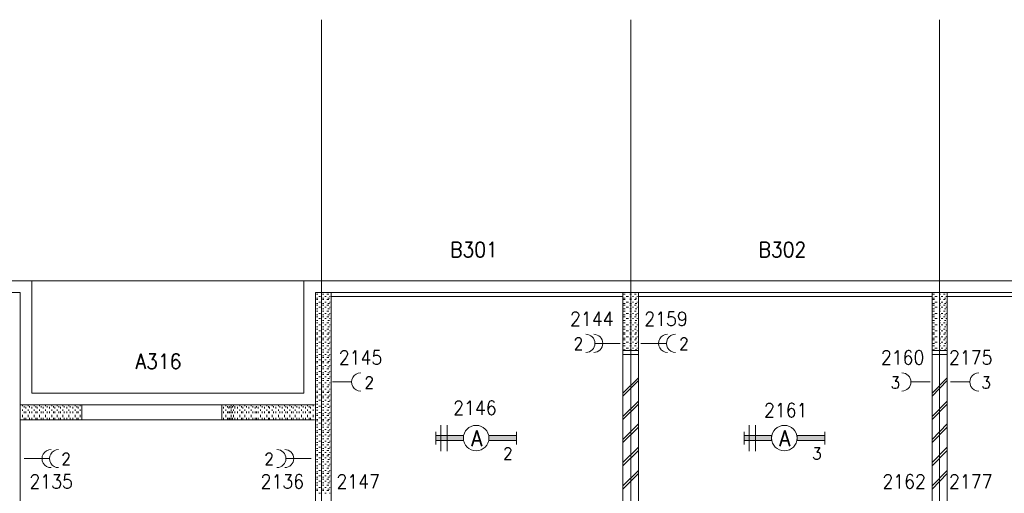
# Model space of a CAD drawing. Header units: metres. Extents: x -119 to 0, y 0 to 84.
# Tile 43 of 53: x -45 to -32, y 56 to 62. Entities that reach past the tile are written whole.
import ezdxf
from ezdxf.enums import TextEntityAlignment as Align

# ---------------------------------------------------------------- set-up
doc = ezdxf.new("R2010")
doc.units = ezdxf.units.M
doc.header["$MEASUREMENT"] = 0
doc.layers.add('Level 1', color=1, linetype='Continuous', lineweight=0)
doc.styles.add('Style-STANDARD', font='STANDARD.shx')

# ---------------------------------------------------------------- blocks, each defined once
blk = doc.blocks.new('1260')
at = {"layer": 'Level 1', "color": 1, "linetype": 'Continuous', "lineweight": 0}
for p, q in [((-630.0001, -100), (-630.0001, 100)), ((630.0001, -100), (630.0001, 100))]:
    blk.add_line(p, q, dxfattribs=at)
blk.add_circle((0, 0), 200, dxfattribs=at)
at = {"layer": 'Level 1', "color": 1, "linetype": 'Continuous', "lineweight": 0, "extrusion": (0, 0, -1)}
blk.add_solid([(200, 40), (630.0001, 40), (200, -40), (630.0001, -40)], dxfattribs=at)
at = {"layer": 'Level 1', "color": 1, "linetype": 'Continuous', "lineweight": 0}
blk.add_solid([(200, -40), (630.0001, -40), (200, 40), (630.0001, 40)], dxfattribs=at)
for points in [[(-200, 40), (-630.0001, 40), (-630.0001, -40), (-200, -40)], [(200, -40), (630.0001, -40), (630.0001, 40), (200, 40)]]:
    blk.add_3dface(points, dxfattribs=at)
at = {"layer": 'Level 1', "color": 1, "linetype": 'Continuous', "lineweight": 0, "style": 'Style-STANDARD'}
blk.add_text('A', height=250, dxfattribs=at).set_placement((-77.7681, -128.6793))

msp = doc.modelspace()

# ---------------------------------------------------------------- linework, layer by layer
at = {"layer": 'Level 1', "color": 11, "linetype": 'Continuous', "lineweight": 0}
for p, q in [((-40.62, 62.078), (-40.62, 35.362)), ((-36.621, 62.078), (-36.621, 35.315)), ((-32.629, 62.078), (-32.629, 35.315)), ((-106.454, 58.702), (-6.907, 58.702))]:
    msp.add_line(p, q, dxfattribs=at)
at = {"layer": 'Level 1', "color": 1, "linetype": 'Continuous', "lineweight": 0}
for p, q in [((-100.801, 58.702), (-44.367, 58.702)), ((-44.367, 58.702), (-44.367, 57.252)), ((-40.847, 58.702), (-40.847, 57.252)), ((-40.847, 58.702), (-16.396, 58.702)), ((-100.649, 58.554), (-44.515, 58.554)), ((-44.515, 58.554), (-44.515, 51.17)), ((-40.699, 58.554), (-40.699, 51.17)), ((-40.699, 58.554), (-16.544, 58.554)), ((-40.687, 58.531), (-40.667, 58.531)), ((-40.687, 58.48), (-40.667, 58.48)), ((-40.687, 58.46), (-40.667, 58.46)), ((-40.656, 58.503), (-40.632, 58.503)), ((-40.609, 58.531), (-40.589, 58.531)), ((-40.609, 58.48), (-40.589, 58.48)), ((-40.609, 58.46), (-40.589, 58.46)), ((-40.578, 58.503), (-40.558, 58.503)), ((-40.55, 58.531), (-40.527, 58.531)), ((-40.55, 58.46), (-40.527, 58.46)), ((-40.539, 58.48), (-40.519, 58.48)), ((-40.519, 58.503), (-40.508, 58.503)), ((-40.5, 58.503), (-36.726, 58.503)), ((-40.496, 58.554), (-40.496, 51.17)), ((-36.726, 58.554), (-36.726, 51.17)), ((-36.714, 58.531), (-36.695, 58.531)), ((-36.714, 58.48), (-36.695, 58.48)), ((-36.714, 58.46), (-36.695, 58.46)), ((-36.683, 58.503), (-36.652, 58.503)), ((-36.632, 58.531), (-36.613, 58.531)), ((-36.632, 58.48), (-36.613, 58.48)), ((-36.632, 58.46), (-36.613, 58.46)), ((-36.601, 58.503), (-36.586, 58.503)), ((-36.574, 58.531), (-36.554, 58.531)), ((-36.574, 58.46), (-36.554, 58.46)), ((-36.566, 58.48), (-36.543, 58.48)), ((-36.543, 58.503), (-36.535, 58.503)), ((-36.523, 58.554), (-36.523, 51.17)), ((-36.523, 58.503), (-32.726, 58.503)), ((-32.726, 58.554), (-32.726, 51.17)), ((-32.715, 58.531), (-32.695, 58.531)), ((-32.715, 58.48), (-32.695, 58.48)), ((-32.715, 58.46), (-32.695, 58.46)), ((-32.691, 58.503), (-32.66, 58.503)), ((-32.636, 58.531), (-32.617, 58.531)), ((-32.636, 58.48), (-32.617, 58.48)), ((-32.636, 58.46), (-32.617, 58.46)), ((-32.609, 58.503), (-32.586, 58.503)), ((-32.578, 58.531), (-32.555, 58.531)), ((-32.578, 58.46), (-32.555, 58.46)), ((-32.566, 58.48), (-32.547, 58.48)), ((-32.547, 58.503), (-32.535, 58.503)), ((-32.531, 58.554), (-32.531, 51.17)), ((-32.531, 58.503), (-28.73, 58.503)), ((-40.687, 58.41), (-40.667, 58.41)), ((-40.687, 58.39), (-40.667, 58.39)), ((-40.687, 58.343), (-40.667, 58.343)), ((-40.687, 58.312), (-40.667, 58.312)), ((-40.656, 58.429), (-40.632, 58.429)), ((-40.656, 58.363), (-40.632, 58.363)), ((-40.609, 58.41), (-40.589, 58.41)), ((-40.609, 58.39), (-40.589, 58.39)), ((-40.609, 58.343), (-40.589, 58.343)), ((-40.609, 58.312), (-40.589, 58.312)), ((-40.578, 58.429), (-40.558, 58.429)), ((-40.578, 58.363), (-40.558, 58.363)), ((-40.55, 58.39), (-40.527, 58.39)), ((-40.55, 58.312), (-40.527, 58.312)), ((-40.539, 58.41), (-40.519, 58.41)), ((-40.539, 58.343), (-40.519, 58.343)), ((-40.519, 58.429), (-40.508, 58.429)), ((-40.519, 58.363), (-40.508, 58.363)), ((-36.714, 58.41), (-36.695, 58.41)), ((-36.714, 58.39), (-36.695, 58.39)), ((-36.714, 58.343), (-36.695, 58.343)), ((-36.714, 58.312), (-36.695, 58.312)), ((-36.683, 58.429), (-36.652, 58.429)), ((-36.683, 58.363), (-36.652, 58.363)), ((-36.632, 58.41), (-36.613, 58.41)), ((-36.632, 58.39), (-36.613, 58.39)), ((-36.632, 58.343), (-36.613, 58.343)), ((-36.632, 58.312), (-36.613, 58.312)), ((-36.601, 58.429), (-36.586, 58.429)), ((-36.601, 58.363), (-36.586, 58.363)), ((-36.574, 58.39), (-36.554, 58.39)), ((-36.574, 58.312), (-36.554, 58.312)), ((-36.566, 58.41), (-36.543, 58.41)), ((-36.566, 58.343), (-36.543, 58.343)), ((-36.543, 58.429), (-36.535, 58.429)), ((-36.543, 58.363), (-36.535, 58.363)), ((-32.715, 58.41), (-32.695, 58.41)), ((-32.715, 58.39), (-32.695, 58.39)), ((-32.715, 58.343), (-32.695, 58.343)), ((-32.715, 58.312), (-32.695, 58.312)), ((-32.691, 58.429), (-32.66, 58.429)), ((-32.691, 58.363), (-32.66, 58.363)), ((-32.636, 58.41), (-32.617, 58.41)), ((-32.636, 58.39), (-32.617, 58.39)), ((-32.636, 58.343), (-32.617, 58.343)), ((-32.636, 58.312), (-32.617, 58.312)), ((-32.609, 58.429), (-32.586, 58.429)), ((-32.609, 58.363), (-32.586, 58.363)), ((-32.578, 58.39), (-32.555, 58.39)), ((-32.578, 58.312), (-32.555, 58.312)), ((-32.566, 58.41), (-32.547, 58.41)), ((-32.566, 58.343), (-32.547, 58.343)), ((-32.547, 58.429), (-32.535, 58.429)), ((-32.547, 58.363), (-32.535, 58.363)), ((-40.687, 58.262), (-40.667, 58.262)), ((-40.687, 58.238), (-40.667, 58.238)), ((-40.687, 58.191), (-40.667, 58.191)), ((-40.656, 58.281), (-40.632, 58.281)), ((-40.656, 58.215), (-40.632, 58.215)), ((-40.609, 58.262), (-40.589, 58.262)), ((-40.609, 58.238), (-40.589, 58.238)), ((-40.609, 58.191), (-40.589, 58.191)), ((-40.578, 58.281), (-40.558, 58.281)), ((-40.578, 58.215), (-40.558, 58.215)), ((-40.55, 58.238), (-40.527, 58.238)), ((-40.539, 58.262), (-40.519, 58.262)), ((-40.539, 58.191), (-40.519, 58.191)), ((-40.519, 58.281), (-40.508, 58.281)), ((-40.519, 58.215), (-40.508, 58.215)), ((-36.714, 58.262), (-36.695, 58.262)), ((-36.714, 58.238), (-36.695, 58.238)), ((-36.714, 58.191), (-36.695, 58.191)), ((-36.683, 58.281), (-36.652, 58.281)), ((-36.683, 58.215), (-36.652, 58.215)), ((-36.632, 58.262), (-36.613, 58.262)), ((-36.632, 58.238), (-36.613, 58.238)), ((-36.632, 58.191), (-36.613, 58.191)), ((-36.601, 58.281), (-36.586, 58.281)), ((-36.601, 58.215), (-36.586, 58.215)), ((-36.574, 58.238), (-36.554, 58.238)), ((-36.566, 58.262), (-36.543, 58.262)), ((-36.566, 58.191), (-36.543, 58.191)), ((-36.543, 58.281), (-36.535, 58.281)), ((-36.543, 58.215), (-36.535, 58.215)), ((-32.715, 58.262), (-32.695, 58.262)), ((-32.715, 58.238), (-32.695, 58.238)), ((-32.715, 58.191), (-32.695, 58.191)), ((-32.691, 58.281), (-32.66, 58.281)), ((-32.691, 58.215), (-32.66, 58.215)), ((-32.636, 58.262), (-32.617, 58.262)), ((-32.636, 58.238), (-32.617, 58.238)), ((-32.636, 58.191), (-32.617, 58.191)), ((-32.609, 58.281), (-32.586, 58.281)), ((-32.609, 58.215), (-32.586, 58.215)), ((-32.578, 58.238), (-32.555, 58.238)), ((-32.566, 58.262), (-32.547, 58.262)), ((-32.566, 58.191), (-32.547, 58.191)), ((-32.547, 58.281), (-32.535, 58.281)), ((-32.547, 58.215), (-32.535, 58.215)), ((-40.687, 58.16), (-40.667, 58.16)), ((-40.687, 58.109), (-40.667, 58.109)), ((-40.687, 58.078), (-40.667, 58.078)), ((-40.656, 58.133), (-40.632, 58.133)), ((-40.656, 58.055), (-40.632, 58.055)), ((-40.609, 58.16), (-40.589, 58.16)), ((-40.609, 58.109), (-40.589, 58.109)), ((-40.609, 58.078), (-40.589, 58.078)), ((-40.578, 58.133), (-40.558, 58.133)), ((-40.578, 58.055), (-40.558, 58.055)), ((-40.55, 58.16), (-40.527, 58.16)), ((-40.55, 58.078), (-40.527, 58.078)), ((-40.539, 58.109), (-40.519, 58.109)), ((-40.519, 58.133), (-40.508, 58.133)), ((-40.519, 58.055), (-40.508, 58.055)), ((-36.714, 58.16), (-36.695, 58.16)), ((-36.714, 58.109), (-36.695, 58.109)), ((-36.714, 58.078), (-36.695, 58.078)), ((-36.683, 58.133), (-36.652, 58.133)), ((-36.683, 58.055), (-36.652, 58.055)), ((-36.632, 58.16), (-36.613, 58.16)), ((-36.632, 58.109), (-36.613, 58.109)), ((-36.632, 58.078), (-36.613, 58.078)), ((-36.601, 58.133), (-36.586, 58.133)), ((-36.601, 58.055), (-36.586, 58.055)), ((-36.574, 58.16), (-36.554, 58.16)), ((-36.574, 58.078), (-36.554, 58.078)), ((-36.566, 58.109), (-36.543, 58.109)), ((-36.543, 58.133), (-36.535, 58.133)), ((-36.543, 58.055), (-36.535, 58.055)), ((-32.715, 58.16), (-32.695, 58.16)), ((-32.715, 58.109), (-32.695, 58.109)), ((-32.715, 58.078), (-32.695, 58.078)), ((-32.691, 58.133), (-32.66, 58.133)), ((-32.691, 58.055), (-32.66, 58.055)), ((-32.636, 58.16), (-32.617, 58.16)), ((-32.636, 58.109), (-32.617, 58.109)), ((-32.636, 58.078), (-32.617, 58.078)), ((-32.609, 58.133), (-32.586, 58.133)), ((-32.609, 58.055), (-32.586, 58.055)), ((-32.578, 58.16), (-32.555, 58.16)), ((-32.578, 58.078), (-32.555, 58.078)), ((-32.566, 58.109), (-32.547, 58.109)), ((-32.547, 58.133), (-32.535, 58.133)), ((-32.547, 58.055), (-32.535, 58.055)), ((-40.687, 58.032), (-40.667, 58.032)), ((-40.687, 58.012), (-40.667, 58.012)), ((-40.687, 57.961), (-40.667, 57.961)), ((-40.687, 57.942), (-40.667, 57.942)), ((-40.656, 57.981), (-40.632, 57.981)), ((-40.609, 58.032), (-40.589, 58.032)), ((-40.609, 58.012), (-40.589, 58.012)), ((-40.609, 57.961), (-40.589, 57.961)), ((-40.609, 57.942), (-40.589, 57.942)), ((-40.578, 57.981), (-40.558, 57.981)), ((-40.55, 58.012), (-40.527, 58.012)), ((-40.55, 57.942), (-40.527, 57.942)), ((-40.539, 58.032), (-40.519, 58.032)), ((-40.539, 57.961), (-40.519, 57.961)), ((-40.519, 57.981), (-40.508, 57.981)), ((-36.714, 58.032), (-36.695, 58.032)), ((-36.714, 58.012), (-36.695, 58.012)), ((-36.714, 57.961), (-36.695, 57.961)), ((-36.714, 57.942), (-36.695, 57.942)), ((-36.683, 57.981), (-36.652, 57.981)), ((-36.632, 58.032), (-36.613, 58.032)), ((-36.632, 58.012), (-36.613, 58.012)), ((-36.632, 57.961), (-36.613, 57.961)), ((-36.632, 57.942), (-36.613, 57.942)), ((-36.601, 57.981), (-36.586, 57.981)), ((-36.574, 58.012), (-36.554, 58.012)), ((-36.574, 57.942), (-36.554, 57.942)), ((-36.566, 58.032), (-36.543, 58.032)), ((-36.566, 57.961), (-36.543, 57.961)), ((-36.543, 57.981), (-36.535, 57.981)), ((-32.715, 58.032), (-32.695, 58.032)), ((-32.715, 58.012), (-32.695, 58.012)), ((-32.715, 57.961), (-32.695, 57.961)), ((-32.715, 57.942), (-32.695, 57.942)), ((-32.691, 57.981), (-32.66, 57.981)), ((-32.636, 58.032), (-32.617, 58.032)), ((-32.636, 58.012), (-32.617, 58.012)), ((-32.636, 57.961), (-32.617, 57.961)), ((-32.636, 57.942), (-32.617, 57.942)), ((-32.609, 57.981), (-32.586, 57.981)), ((-32.578, 58.012), (-32.555, 58.012)), ((-32.578, 57.942), (-32.555, 57.942)), ((-32.566, 58.032), (-32.547, 58.032)), ((-32.566, 57.961), (-32.547, 57.961)), ((-32.547, 57.981), (-32.535, 57.981)), ((-40.687, 57.895), (-40.667, 57.895)), ((-40.687, 57.864), (-40.667, 57.864)), ((-40.687, 57.813), (-40.667, 57.813)), ((-40.656, 57.911), (-40.632, 57.911)), ((-40.656, 57.833), (-40.632, 57.833)), ((-40.609, 57.895), (-40.589, 57.895)), ((-40.609, 57.864), (-40.589, 57.864)), ((-40.609, 57.813), (-40.589, 57.813)), ((-40.578, 57.911), (-40.558, 57.911)), ((-40.578, 57.833), (-40.558, 57.833)), ((-40.55, 57.864), (-40.527, 57.864)), ((-40.539, 57.895), (-40.519, 57.895)), ((-40.539, 57.813), (-40.519, 57.813)), ((-40.519, 57.911), (-40.508, 57.911)), ((-40.519, 57.833), (-40.508, 57.833)), ((-37.081, 57.895), (-36.757, 57.895)), ((-36.726, 57.801), (-36.523, 57.801)), ((-36.714, 57.895), (-36.695, 57.895)), ((-36.714, 57.864), (-36.695, 57.864)), ((-36.714, 57.813), (-36.695, 57.813)), ((-36.683, 57.911), (-36.652, 57.911)), ((-36.683, 57.833), (-36.652, 57.833)), ((-36.632, 57.895), (-36.613, 57.895)), ((-36.632, 57.864), (-36.613, 57.864)), ((-36.632, 57.813), (-36.613, 57.813)), ((-36.601, 57.911), (-36.586, 57.911)), ((-36.601, 57.833), (-36.586, 57.833)), ((-36.574, 57.864), (-36.554, 57.864)), ((-36.566, 57.895), (-36.543, 57.895)), ((-36.566, 57.813), (-36.543, 57.813)), ((-36.543, 57.911), (-36.535, 57.911)), ((-36.543, 57.833), (-36.535, 57.833)), ((-36.165, 57.895), (-36.492, 57.895)), ((-32.726, 57.801), (-32.531, 57.801)), ((-32.715, 57.895), (-32.695, 57.895)), ((-32.715, 57.864), (-32.695, 57.864)), ((-32.715, 57.813), (-32.695, 57.813)), ((-32.691, 57.911), (-32.66, 57.911)), ((-32.691, 57.833), (-32.66, 57.833)), ((-32.636, 57.895), (-32.617, 57.895)), ((-32.636, 57.864), (-32.617, 57.864)), ((-32.636, 57.813), (-32.617, 57.813)), ((-32.609, 57.911), (-32.586, 57.911)), ((-32.609, 57.833), (-32.586, 57.833)), ((-32.578, 57.864), (-32.555, 57.864)), ((-32.566, 57.895), (-32.547, 57.895)), ((-32.566, 57.813), (-32.547, 57.813)), ((-32.547, 57.911), (-32.535, 57.911)), ((-32.547, 57.833), (-32.535, 57.833)), ((-40.687, 57.782), (-40.667, 57.782)), ((-40.687, 57.735), (-40.667, 57.735)), ((-40.687, 57.712), (-40.667, 57.712)), ((-40.656, 57.751), (-40.632, 57.751)), ((-40.656, 57.681), (-40.632, 57.681)), ((-40.609, 57.782), (-40.589, 57.782)), ((-40.609, 57.735), (-40.589, 57.735)), ((-40.609, 57.712), (-40.589, 57.712)), ((-40.578, 57.751), (-40.558, 57.751)), ((-40.578, 57.681), (-40.558, 57.681)), ((-40.55, 57.782), (-40.527, 57.782)), ((-40.55, 57.712), (-40.527, 57.712)), ((-40.539, 57.735), (-40.519, 57.735)), ((-40.519, 57.751), (-40.508, 57.751)), ((-40.519, 57.681), (-40.508, 57.681)), ((-36.726, 57.751), (-36.523, 57.751)), ((-32.726, 57.751), (-32.531, 57.751)), ((-40.687, 57.661), (-40.667, 57.661)), ((-40.687, 57.642), (-40.667, 57.642)), ((-40.687, 57.591), (-40.667, 57.591)), ((-40.687, 57.564), (-40.667, 57.564)), ((-40.656, 57.61), (-40.632, 57.61)), ((-40.609, 57.661), (-40.589, 57.661)), ((-40.609, 57.642), (-40.589, 57.642)), ((-40.609, 57.591), (-40.589, 57.591)), ((-40.609, 57.564), (-40.589, 57.564)), ((-40.578, 57.61), (-40.558, 57.61)), ((-40.55, 57.642), (-40.527, 57.642)), ((-40.55, 57.564), (-40.527, 57.564)), ((-40.539, 57.661), (-40.519, 57.661)), ((-40.539, 57.591), (-40.519, 57.591)), ((-40.519, 57.61), (-40.508, 57.61)), ((-40.687, 57.513), (-40.667, 57.513)), ((-40.687, 57.493), (-40.667, 57.493)), ((-40.687, 57.439), (-40.667, 57.439)), ((-40.656, 57.533), (-40.632, 57.533)), ((-40.656, 57.462), (-40.632, 57.462)), ((-40.609, 57.513), (-40.589, 57.513)), ((-40.609, 57.493), (-40.589, 57.493)), ((-40.609, 57.439), (-40.589, 57.439)), ((-40.578, 57.533), (-40.558, 57.533)), ((-40.578, 57.462), (-40.558, 57.462)), ((-40.55, 57.493), (-40.527, 57.493)), ((-40.539, 57.513), (-40.519, 57.513)), ((-40.539, 57.439), (-40.519, 57.439)), ((-40.519, 57.533), (-40.508, 57.533)), ((-40.519, 57.462), (-40.508, 57.462)), ((-36.523, 57.451), (-36.726, 57.252)), ((-32.531, 57.451), (-32.726, 57.252)), ((-40.687, 57.416), (-40.667, 57.416)), ((-40.687, 57.361), (-40.667, 57.361)), ((-40.687, 57.334), (-40.667, 57.334)), ((-40.656, 57.384), (-40.632, 57.384)), ((-40.656, 57.303), (-40.632, 57.303)), ((-40.609, 57.416), (-40.589, 57.416)), ((-40.609, 57.361), (-40.589, 57.361)), ((-40.609, 57.334), (-40.589, 57.334)), ((-40.578, 57.384), (-40.558, 57.384)), ((-40.578, 57.303), (-40.558, 57.303)), ((-40.55, 57.416), (-40.527, 57.416)), ((-40.55, 57.334), (-40.527, 57.334)), ((-40.539, 57.361), (-40.519, 57.361)), ((-40.519, 57.384), (-40.508, 57.384)), ((-40.519, 57.303), (-40.508, 57.303)), ((-40.48, 57.396), (-40.235, 57.396)), ((-36.523, 57.416), (-36.726, 57.213)), ((-32.75, 57.396), (-32.995, 57.396)), ((-32.531, 57.416), (-32.726, 57.213)), ((-32.488, 57.396), (-32.243, 57.396)), ((-44.367, 57.252), (-40.847, 57.252)), ((-40.687, 57.279), (-40.667, 57.279)), ((-40.687, 57.26), (-40.667, 57.26)), ((-40.687, 57.213), (-40.667, 57.213)), ((-40.687, 57.193), (-40.667, 57.193)), ((-40.656, 57.232), (-40.632, 57.232)), ((-40.656, 57.162), (-40.632, 57.162)), ((-40.609, 57.279), (-40.589, 57.279)), ((-40.609, 57.26), (-40.589, 57.26)), ((-40.609, 57.213), (-40.589, 57.213)), ((-40.609, 57.193), (-40.589, 57.193)), ((-40.578, 57.232), (-40.558, 57.232)), ((-40.578, 57.162), (-40.558, 57.162)), ((-40.55, 57.26), (-40.527, 57.26)), ((-40.55, 57.193), (-40.527, 57.193)), ((-40.539, 57.279), (-40.519, 57.279)), ((-40.539, 57.213), (-40.519, 57.213)), ((-40.519, 57.232), (-40.508, 57.232)), ((-40.519, 57.162), (-40.508, 57.162)), ((-43.72, 57.1), (-44.515, 57.1)), ((-44.515, 57.053), (-44.515, 57.073)), ((-44.488, 57.084), (-44.488, 57.092)), ((-44.488, 57.022), (-44.488, 57.041)), ((-44.464, 57.065), (-44.464, 57.084)), ((-44.445, 57.053), (-44.445, 57.073)), ((-44.414, 57.084), (-44.414, 57.092)), ((-44.414, 57.022), (-44.414, 57.041)), ((-44.394, 57.065), (-44.394, 57.084)), ((-44.367, 57.053), (-44.367, 57.073)), ((-44.336, 57.084), (-44.336, 57.092)), ((-44.336, 57.022), (-44.336, 57.041)), ((-44.316, 57.065), (-44.316, 57.084)), ((-44.297, 57.053), (-44.297, 57.073)), ((-44.266, 57.084), (-44.266, 57.092)), ((-44.266, 57.022), (-44.266, 57.041)), ((-44.246, 57.065), (-44.246, 57.084)), ((-44.219, 57.053), (-44.219, 57.073)), ((-44.188, 57.084), (-44.188, 57.092)), ((-44.188, 57.022), (-44.188, 57.041)), ((-44.168, 57.065), (-44.168, 57.084)), ((-44.137, 57.053), (-44.137, 57.073)), ((-44.106, 57.084), (-44.106, 57.092)), ((-44.106, 57.022), (-44.106, 57.041)), ((-44.086, 57.065), (-44.086, 57.084)), ((-44.067, 57.053), (-44.067, 57.073)), ((-44.039, 57.084), (-44.039, 57.092)), ((-44.039, 57.022), (-44.039, 57.041)), ((-44.016, 57.065), (-44.016, 57.084)), ((-43.997, 57.053), (-43.997, 57.073)), ((-43.965, 57.084), (-43.965, 57.092)), ((-43.965, 57.022), (-43.965, 57.041)), ((-43.946, 57.065), (-43.946, 57.084)), ((-43.915, 57.053), (-43.915, 57.073)), ((-43.887, 57.084), (-43.887, 57.092)), ((-43.887, 57.022), (-43.887, 57.041)), ((-43.868, 57.065), (-43.868, 57.084)), ((-43.837, 57.053), (-43.837, 57.073)), ((-43.806, 57.084), (-43.806, 57.092)), ((-43.806, 57.022), (-43.806, 57.041)), ((-43.786, 57.065), (-43.786, 57.084)), ((-43.767, 57.053), (-43.767, 57.073)), ((-43.739, 57.084), (-43.739, 57.092)), ((-43.739, 57.022), (-43.739, 57.041)), ((-43.72, 57.1), (-43.72, 56.905)), ((-43.72, 57.1), (-41.911, 57.1)), ((-43.72, 57.065), (-43.72, 57.084)), ((-41.911, 57.1), (-41.911, 56.905)), ((-40.71, 57.1), (-41.911, 57.1)), ((-41.888, 57.053), (-41.888, 57.073)), ((-41.856, 57.084), (-41.856, 57.092)), ((-41.856, 57.022), (-41.856, 57.041)), ((-41.837, 57.065), (-41.837, 57.084)), ((-41.817, 57.053), (-41.817, 57.073)), ((-41.806, 57.065), (-41.806, 57.084)), ((-41.79, 57.084), (-41.79, 57.092)), ((-41.79, 57.053), (-41.79, 57.073)), ((-41.79, 57.022), (-41.79, 57.041)), ((-41.771, 57.065), (-41.771, 57.084)), ((-41.759, 57.084), (-41.759, 57.092)), ((-41.759, 57.022), (-41.759, 57.041)), ((-41.739, 57.065), (-41.739, 57.084)), ((-41.739, 57.053), (-41.739, 57.073)), ((-41.708, 57.053), (-41.708, 57.073)), ((-41.677, 57.084), (-41.677, 57.092)), ((-41.677, 57.022), (-41.677, 57.041)), ((-41.657, 57.065), (-41.657, 57.084)), ((-41.638, 57.053), (-41.638, 57.073)), ((-41.611, 57.084), (-41.611, 57.092)), ((-41.611, 57.022), (-41.611, 57.041)), ((-41.591, 57.065), (-41.591, 57.084)), ((-41.56, 57.053), (-41.56, 57.073)), ((-41.529, 57.084), (-41.529, 57.092)), ((-41.529, 57.022), (-41.529, 57.041)), ((-41.509, 57.065), (-41.509, 57.084)), ((-41.478, 57.053), (-41.478, 57.073)), ((-41.463, 57.065), (-41.463, 57.084)), ((-41.439, 57.053), (-41.439, 57.073)), ((-41.408, 57.084), (-41.408, 57.092)), ((-41.408, 57.022), (-41.408, 57.041)), ((-41.389, 57.065), (-41.389, 57.084)), ((-41.357, 57.053), (-41.357, 57.073)), ((-41.326, 57.084), (-41.326, 57.092)), ((-41.326, 57.022), (-41.326, 57.041)), ((-41.307, 57.065), (-41.307, 57.084)), ((-41.291, 57.053), (-41.291, 57.073)), ((-41.26, 57.084), (-41.26, 57.092)), ((-41.26, 57.022), (-41.26, 57.041)), ((-41.24, 57.065), (-41.24, 57.084)), ((-41.209, 57.053), (-41.209, 57.073)), ((-41.178, 57.084), (-41.178, 57.092)), ((-41.178, 57.022), (-41.178, 57.041)), ((-41.158, 57.065), (-41.158, 57.084)), ((-41.131, 57.053), (-41.131, 57.073)), ((-41.1, 57.084), (-41.1, 57.092)), ((-41.1, 57.022), (-41.1, 57.041)), ((-41.081, 57.065), (-41.081, 57.084)), ((-41.061, 57.053), (-41.061, 57.073)), ((-41.03, 57.084), (-41.03, 57.092)), ((-41.03, 57.022), (-41.03, 57.041)), ((-41.007, 57.065), (-41.007, 57.084)), ((-40.987, 57.053), (-40.987, 57.073)), ((-40.96, 57.084), (-40.96, 57.092)), ((-40.96, 57.022), (-40.96, 57.041)), ((-40.94, 57.065), (-40.94, 57.084)), ((-40.909, 57.053), (-40.909, 57.073)), ((-40.878, 57.084), (-40.878, 57.092)), ((-40.878, 57.022), (-40.878, 57.041)), ((-40.858, 57.065), (-40.858, 57.084)), ((-40.827, 57.053), (-40.827, 57.073)), ((-40.8, 57.084), (-40.8, 57.092)), ((-40.8, 57.022), (-40.8, 57.041)), ((-40.78, 57.065), (-40.78, 57.084)), ((-40.761, 57.053), (-40.761, 57.073)), ((-40.73, 57.084), (-40.73, 57.092)), ((-40.73, 57.022), (-40.73, 57.041)), ((-40.687, 57.143), (-40.667, 57.143)), ((-40.687, 57.111), (-40.667, 57.111)), ((-40.687, 57.065), (-40.667, 57.065)), ((-40.656, 57.084), (-40.632, 57.084)), ((-40.609, 57.143), (-40.589, 57.143)), ((-40.609, 57.111), (-40.589, 57.111)), ((-40.609, 57.065), (-40.589, 57.065)), ((-40.578, 57.084), (-40.558, 57.084)), ((-40.55, 57.111), (-40.527, 57.111)), ((-40.539, 57.143), (-40.519, 57.143)), ((-40.539, 57.065), (-40.519, 57.065)), ((-40.519, 57.084), (-40.508, 57.084)), ((-36.523, 57.15), (-36.726, 56.952)), ((-36.523, 57.111), (-36.726, 56.913)), ((-32.531, 57.15), (-32.726, 56.952)), ((-32.531, 57.111), (-32.726, 56.913)), ((-44.515, 56.991), (-44.515, 57.014)), ((-44.515, 56.94), (-44.515, 56.952)), ((-44.515, 56.913), (-44.515, 56.932)), ((-44.488, 56.94), (-44.488, 56.971)), ((-44.464, 56.991), (-44.464, 57.014)), ((-44.464, 56.913), (-44.464, 56.932)), ((-44.445, 56.991), (-44.445, 57.014)), ((-44.445, 56.913), (-44.445, 56.932)), ((-44.414, 56.94), (-44.414, 56.971)), ((-44.394, 56.991), (-44.394, 57.014)), ((-44.394, 56.913), (-44.394, 56.932)), ((-44.367, 56.991), (-44.367, 57.014)), ((-44.367, 56.913), (-44.367, 56.932)), ((-44.336, 56.94), (-44.336, 56.971)), ((-44.316, 56.991), (-44.316, 57.014)), ((-44.316, 56.913), (-44.316, 56.932)), ((-44.297, 56.991), (-44.297, 57.014)), ((-44.297, 56.913), (-44.297, 56.932)), ((-44.266, 56.94), (-44.266, 56.971)), ((-44.246, 56.991), (-44.246, 57.014)), ((-44.246, 56.913), (-44.246, 56.932)), ((-44.219, 56.991), (-44.219, 57.014)), ((-44.219, 56.913), (-44.219, 56.932)), ((-44.188, 56.94), (-44.188, 56.971)), ((-44.168, 56.991), (-44.168, 57.014)), ((-44.168, 56.913), (-44.168, 56.932)), ((-44.137, 56.991), (-44.137, 57.014)), ((-44.137, 56.913), (-44.137, 56.932)), ((-44.106, 56.94), (-44.106, 56.971)), ((-44.086, 56.991), (-44.086, 57.014)), ((-44.086, 56.913), (-44.086, 56.932)), ((-44.067, 56.991), (-44.067, 57.014)), ((-44.067, 56.913), (-44.067, 56.932)), ((-44.039, 56.94), (-44.039, 56.971)), ((-44.016, 56.991), (-44.016, 57.014)), ((-44.016, 56.913), (-44.016, 56.932)), ((-43.997, 56.991), (-43.997, 57.014)), ((-43.997, 56.913), (-43.997, 56.932)), ((-43.965, 56.94), (-43.965, 56.971)), ((-43.946, 56.991), (-43.946, 57.014)), ((-43.946, 56.913), (-43.946, 56.932)), ((-43.915, 56.991), (-43.915, 57.014)), ((-43.915, 56.913), (-43.915, 56.932)), ((-43.887, 56.94), (-43.887, 56.971)), ((-43.868, 56.991), (-43.868, 57.014)), ((-43.868, 56.913), (-43.868, 56.932)), ((-43.837, 56.991), (-43.837, 57.014)), ((-43.837, 56.913), (-43.837, 56.932)), ((-43.806, 56.94), (-43.806, 56.971)), ((-43.786, 56.991), (-43.786, 57.014)), ((-43.786, 56.913), (-43.786, 56.932)), ((-43.767, 56.991), (-43.767, 57.014)), ((-43.767, 56.913), (-43.767, 56.932)), ((-43.739, 56.94), (-43.739, 56.971)), ((-43.72, 56.991), (-43.72, 57.014)), ((-43.72, 56.913), (-43.72, 56.932)), ((-41.888, 56.991), (-41.888, 57.014)), ((-41.888, 56.913), (-41.888, 56.932)), ((-41.856, 56.94), (-41.856, 56.971)), ((-41.837, 56.991), (-41.837, 57.014)), ((-41.837, 56.913), (-41.837, 56.932)), ((-41.817, 56.991), (-41.817, 57.014)), ((-41.817, 56.913), (-41.817, 56.932)), ((-41.806, 56.991), (-41.806, 57.014)), ((-41.806, 56.913), (-41.806, 56.932)), ((-41.79, 56.991), (-41.79, 57.014)), ((-41.79, 56.94), (-41.79, 56.971)), ((-41.79, 56.913), (-41.79, 56.932)), ((-41.771, 56.991), (-41.771, 57.014)), ((-41.771, 56.913), (-41.771, 56.932)), ((-41.759, 56.94), (-41.759, 56.971)), ((-41.739, 56.991), (-41.739, 57.014)), ((-41.739, 56.913), (-41.739, 56.932)), ((-41.708, 56.991), (-41.708, 57.014)), ((-41.708, 56.913), (-41.708, 56.932)), ((-41.677, 56.94), (-41.677, 56.971)), ((-41.657, 56.991), (-41.657, 57.014)), ((-41.657, 56.913), (-41.657, 56.932)), ((-41.638, 56.991), (-41.638, 57.014)), ((-41.638, 56.913), (-41.638, 56.932)), ((-41.611, 56.94), (-41.611, 56.971)), ((-41.591, 56.991), (-41.591, 57.014)), ((-41.591, 56.913), (-41.591, 56.932)), ((-41.56, 56.991), (-41.56, 57.014)), ((-41.56, 56.913), (-41.56, 56.932)), ((-41.529, 56.94), (-41.529, 56.971)), ((-41.509, 56.991), (-41.509, 57.014)), ((-41.509, 56.913), (-41.509, 56.932)), ((-41.478, 56.991), (-41.478, 57.014)), ((-41.478, 56.913), (-41.478, 56.932)), ((-41.463, 56.991), (-41.463, 57.014)), ((-41.463, 56.913), (-41.463, 56.932)), ((-41.439, 56.991), (-41.439, 57.014)), ((-41.439, 56.913), (-41.439, 56.932)), ((-41.408, 56.94), (-41.408, 56.971)), ((-41.389, 56.991), (-41.389, 57.014)), ((-41.389, 56.913), (-41.389, 56.932)), ((-41.357, 56.991), (-41.357, 57.014)), ((-41.357, 56.913), (-41.357, 56.932)), ((-41.326, 56.94), (-41.326, 56.971)), ((-41.307, 56.991), (-41.307, 57.014)), ((-41.307, 56.913), (-41.307, 56.932)), ((-41.291, 56.991), (-41.291, 57.014)), ((-41.291, 56.913), (-41.291, 56.932)), ((-41.26, 56.94), (-41.26, 56.971)), ((-41.24, 56.991), (-41.24, 57.014)), ((-41.24, 56.913), (-41.24, 56.932)), ((-41.209, 56.991), (-41.209, 57.014)), ((-41.209, 56.913), (-41.209, 56.932)), ((-41.178, 56.94), (-41.178, 56.971)), ((-41.158, 56.991), (-41.158, 57.014)), ((-41.158, 56.913), (-41.158, 56.932)), ((-41.131, 56.991), (-41.131, 57.014)), ((-41.131, 56.913), (-41.131, 56.932)), ((-41.1, 56.94), (-41.1, 56.971)), ((-41.081, 56.991), (-41.081, 57.014)), ((-41.081, 56.913), (-41.081, 56.932)), ((-41.061, 56.991), (-41.061, 57.014)), ((-41.061, 56.913), (-41.061, 56.932)), ((-41.03, 56.94), (-41.03, 56.971)), ((-41.007, 56.991), (-41.007, 57.014)), ((-41.007, 56.913), (-41.007, 56.932)), ((-40.987, 56.991), (-40.987, 57.014)), ((-40.987, 56.913), (-40.987, 56.932)), ((-40.96, 56.94), (-40.96, 56.971)), ((-40.94, 56.991), (-40.94, 57.014)), ((-40.94, 56.913), (-40.94, 56.932)), ((-40.909, 56.991), (-40.909, 57.014)), ((-40.909, 56.913), (-40.909, 56.932)), ((-40.878, 56.94), (-40.878, 56.971)), ((-40.858, 56.991), (-40.858, 57.014)), ((-40.858, 56.913), (-40.858, 56.932)), ((-40.827, 56.991), (-40.827, 57.014)), ((-40.827, 56.913), (-40.827, 56.932)), ((-40.8, 56.94), (-40.8, 56.971)), ((-40.78, 56.991), (-40.78, 57.014)), ((-40.78, 56.913), (-40.78, 56.932)), ((-40.761, 56.991), (-40.761, 57.014)), ((-40.761, 56.913), (-40.761, 56.932)), ((-40.73, 56.94), (-40.73, 56.971)), ((-40.699, 56.963), (-40.699, 56.765)), ((-40.699, 56.924), (-40.699, 56.94)), ((-40.687, 57.033), (-40.667, 57.033)), ((-40.687, 56.983), (-40.667, 56.983)), ((-40.687, 56.963), (-40.667, 56.963)), ((-40.687, 56.913), (-40.667, 56.913)), ((-40.656, 57.002), (-40.632, 57.002)), ((-40.656, 56.932), (-40.632, 56.932)), ((-40.609, 57.033), (-40.589, 57.033)), ((-40.609, 56.983), (-40.589, 56.983)), ((-40.609, 56.963), (-40.589, 56.963)), ((-40.609, 56.913), (-40.589, 56.913)), ((-40.578, 57.002), (-40.558, 57.002)), ((-40.578, 56.932), (-40.558, 56.932)), ((-40.55, 57.033), (-40.527, 57.033)), ((-40.55, 56.963), (-40.527, 56.963)), ((-40.539, 56.983), (-40.519, 56.983)), ((-40.539, 56.913), (-40.519, 56.913)), ((-40.519, 57.002), (-40.508, 57.002)), ((-40.519, 56.932), (-40.508, 56.932)), ((-40.496, 56.94), (-40.496, 56.952)), ((-44.515, 56.885), (-44.515, 56.905)), ((-44.515, 56.905), (-43.72, 56.905)), ((-44.515, 56.803), (-44.515, 56.831)), ((-43.72, 56.905), (-41.911, 56.905)), ((-41.911, 56.905), (-40.71, 56.905)), ((-40.699, 56.854), (-40.699, 56.874)), ((-40.699, 56.772), (-40.699, 56.792)), ((-40.687, 56.893), (-40.667, 56.893)), ((-40.687, 56.842), (-40.667, 56.842)), ((-40.687, 56.811), (-40.667, 56.811)), ((-40.656, 56.862), (-40.632, 56.862)), ((-40.656, 56.78), (-40.632, 56.78)), ((-40.609, 56.893), (-40.589, 56.893)), ((-40.609, 56.842), (-40.589, 56.842)), ((-40.609, 56.811), (-40.589, 56.811)), ((-40.578, 56.862), (-40.558, 56.862)), ((-40.578, 56.78), (-40.558, 56.78)), ((-40.55, 56.893), (-40.527, 56.893)), ((-40.55, 56.811), (-40.527, 56.811)), ((-40.539, 56.842), (-40.519, 56.842)), ((-40.519, 56.862), (-40.508, 56.862)), ((-40.519, 56.78), (-40.508, 56.78)), ((-40.496, 56.885), (-40.496, 56.905)), ((-40.496, 56.803), (-40.496, 56.831)), ((-39.077, 56.839), (-39.077, 56.503)), ((-38.995, 56.839), (-38.995, 56.503)), ((-36.523, 56.854), (-36.726, 56.651)), ((-36.523, 56.811), (-36.726, 56.612)), ((-35.093, 56.839), (-35.093, 56.503)), ((-35.007, 56.839), (-35.007, 56.503)), ((-32.531, 56.854), (-32.726, 56.651)), ((-32.531, 56.811), (-32.726, 56.612)), ((-40.687, 56.765), (-40.667, 56.765)), ((-40.687, 56.745), (-40.667, 56.745)), ((-40.687, 56.694), (-40.667, 56.694)), ((-40.687, 56.663), (-40.667, 56.663)), ((-40.656, 56.714), (-40.632, 56.714)), ((-40.609, 56.765), (-40.589, 56.765)), ((-40.609, 56.745), (-40.589, 56.745)), ((-40.609, 56.694), (-40.589, 56.694)), ((-40.609, 56.663), (-40.589, 56.663)), ((-40.578, 56.714), (-40.558, 56.714)), ((-40.55, 56.745), (-40.527, 56.745)), ((-40.55, 56.663), (-40.527, 56.663)), ((-40.539, 56.765), (-40.519, 56.765)), ((-40.539, 56.694), (-40.519, 56.694)), ((-40.519, 56.714), (-40.508, 56.714)), ((-40.687, 56.612), (-40.667, 56.612)), ((-40.687, 56.585), (-40.667, 56.585)), ((-40.687, 56.535), (-40.667, 56.535)), ((-40.656, 56.632), (-40.632, 56.632)), ((-40.656, 56.554), (-40.632, 56.554)), ((-40.609, 56.612), (-40.589, 56.612)), ((-40.609, 56.585), (-40.589, 56.585)), ((-40.609, 56.535), (-40.589, 56.535)), ((-40.578, 56.632), (-40.558, 56.632)), ((-40.578, 56.554), (-40.558, 56.554)), ((-40.55, 56.585), (-40.527, 56.585)), ((-40.539, 56.612), (-40.519, 56.612)), ((-40.539, 56.535), (-40.519, 56.535)), ((-40.519, 56.632), (-40.508, 56.632)), ((-40.519, 56.554), (-40.508, 56.554)), ((-36.523, 56.554), (-36.726, 56.355)), ((-32.531, 56.554), (-32.726, 56.355)), ((-44.141, 56.406), (-44.464, 56.406)), ((-41.077, 56.406), (-40.753, 56.406)), ((-40.687, 56.511), (-40.667, 56.511)), ((-40.687, 56.46), (-40.667, 56.46)), ((-40.687, 56.441), (-40.667, 56.441)), ((-40.656, 56.484), (-40.632, 56.484)), ((-40.656, 56.414), (-40.632, 56.414)), ((-40.609, 56.511), (-40.589, 56.511)), ((-40.609, 56.46), (-40.589, 56.46)), ((-40.609, 56.441), (-40.589, 56.441)), ((-40.578, 56.484), (-40.558, 56.484)), ((-40.578, 56.414), (-40.558, 56.414)), ((-40.55, 56.511), (-40.527, 56.511)), ((-40.55, 56.441), (-40.527, 56.441)), ((-40.539, 56.46), (-40.519, 56.46)), ((-40.519, 56.484), (-40.508, 56.484)), ((-40.519, 56.414), (-40.508, 56.414)), ((-36.523, 56.511), (-36.726, 56.312)), ((-32.531, 56.511), (-32.726, 56.312)), ((-40.687, 56.394), (-40.667, 56.394)), ((-40.687, 56.363), (-40.667, 56.363)), ((-40.687, 56.312), (-40.667, 56.312)), ((-40.687, 56.281), (-40.667, 56.281)), ((-40.656, 56.332), (-40.632, 56.332)), ((-40.609, 56.394), (-40.589, 56.394)), ((-40.609, 56.363), (-40.589, 56.363)), ((-40.609, 56.312), (-40.589, 56.312)), ((-40.609, 56.281), (-40.589, 56.281)), ((-40.578, 56.332), (-40.558, 56.332)), ((-40.55, 56.363), (-40.527, 56.363)), ((-40.55, 56.281), (-40.527, 56.281)), ((-40.539, 56.394), (-40.519, 56.394)), ((-40.539, 56.312), (-40.519, 56.312)), ((-40.519, 56.332), (-40.508, 56.332)), ((-40.687, 56.234), (-40.667, 56.234)), ((-40.687, 56.215), (-40.667, 56.215)), ((-40.687, 56.164), (-40.667, 56.164)), ((-40.656, 56.254), (-40.632, 56.254)), ((-40.656, 56.184), (-40.632, 56.184)), ((-40.609, 56.234), (-40.589, 56.234)), ((-40.609, 56.215), (-40.589, 56.215)), ((-40.609, 56.164), (-40.589, 56.164)), ((-40.578, 56.254), (-40.558, 56.254)), ((-40.578, 56.184), (-40.558, 56.184)), ((-40.55, 56.215), (-40.527, 56.215)), ((-40.539, 56.234), (-40.519, 56.234)), ((-40.539, 56.164), (-40.519, 56.164)), ((-40.519, 56.254), (-40.508, 56.254)), ((-40.519, 56.184), (-40.508, 56.184)), ((-36.523, 56.254), (-36.726, 56.055)), ((-36.523, 56.215), (-36.726, 56.012)), ((-32.531, 56.254), (-32.726, 56.055)), ((-32.531, 56.215), (-32.726, 56.012)), ((-40.687, 56.141), (-40.667, 56.141)), ((-40.687, 56.094), (-40.667, 56.094)), ((-40.687, 56.063), (-40.667, 56.063)), ((-40.656, 56.113), (-40.632, 56.113)), ((-40.656, 56.032), (-40.632, 56.032)), ((-40.609, 56.141), (-40.589, 56.141)), ((-40.609, 56.094), (-40.589, 56.094)), ((-40.609, 56.063), (-40.589, 56.063)), ((-40.578, 56.113), (-40.558, 56.113)), ((-40.578, 56.032), (-40.558, 56.032)), ((-40.55, 56.141), (-40.527, 56.141)), ((-40.55, 56.063), (-40.527, 56.063)), ((-40.539, 56.094), (-40.519, 56.094)), ((-40.519, 56.113), (-40.508, 56.113)), ((-40.519, 56.032), (-40.508, 56.032)), ((-40.687, 56.012), (-40.667, 56.012)), ((-40.687, 55.993), (-40.667, 55.993)), ((-40.656, 55.961), (-40.632, 55.961)), ((-40.609, 56.012), (-40.589, 56.012)), ((-40.609, 55.993), (-40.589, 55.993)), ((-40.578, 55.961), (-40.558, 55.961)), ((-40.55, 55.993), (-40.527, 55.993)), ((-40.539, 56.012), (-40.519, 56.012)), ((-40.519, 55.961), (-40.508, 55.961))]:
    msp.add_line(p, q, dxfattribs=at)
for centre, start, end in [((-37.202, 57.895), 270.0001, 90), ((-37.1, 57.895), 270.0001, 90), ((-36.145, 57.895), 90, 270.0002), ((-36.044, 57.895), 90, 270.0002), ((-40.114, 57.396), 90, 270.0001), ((-33.116, 57.396), 270.0001, 90), ((-32.122, 57.396), 90, 270.0001), ((-44.117, 56.406), 90, 270.0002), ((-44.02, 56.406), 90, 270.0002), ((-41.197, 56.406), 270.0001, 90), ((-41.096, 56.406), 270.0001, 90)]:
    msp.add_arc(centre, 0.117, start, end, dxfattribs=at)

# ---------------------------------------------------------------- block references
at = {"layer": 'Level 1', "color": 1, "linetype": 'Continuous', "lineweight": 0, "xscale": 0.000828, "yscale": 0.000824}
for p in [(-38.621, 56.671), (-34.636, 56.671)]:
    msp.add_blockref('1260', p, dxfattribs=at)

# ---------------------------------------------------------------- texts
at = {"layer": 'Level 1', "color": 1, "linetype": 'Continuous', "lineweight": 0, "style": 'Style-STANDARD'}
for s, height, p in [('B301', 0.1949, (-38.649, 59.01)), ('B302', 0.1949, (-34.661, 59.01)), ('2144', 0.1799, (-37.126, 58.121)), ('2159', 0.1799, (-36.166, 58.121)), ('2', 0.156, (-37.298, 57.813)), ('2', 0.156, (-35.934, 57.813)), ('2145', 0.1799, (-40.116, 57.621)), ('2160', 0.1799, (-33.107, 57.621)), ('2175', 0.1799, (-32.226, 57.621)), ('A316', 0.1949, (-42.728, 57.564)), ('2', 0.156, (-40.004, 57.31)), ('3', 0.156, (-33.201, 57.31)), ('3', 0.156, (-32.028, 57.31)), ('2146', 0.1799, (-38.637, 56.971)), ('2161', 0.1799, (-34.618, 56.941)), ('2', 0.156, (-38.211, 56.394)), ('3', 0.156, (-34.215, 56.394)), ('2', 0.156, (-43.922, 56.324)), ('2', 0.156, (-41.298, 56.324)), ('2135', 0.1799, (-44.116, 56.021)), ('2136', 0.1799, (-41.127, 56.021)), ('2147', 0.1799, (-40.146, 56.021)), ('2162', 0.1799, (-33.087, 56.021)), ('2177', 0.1799, (-32.226, 56.021))]:
    msp.add_text(s, height=height, dxfattribs=at).set_placement(p, align=Align.CENTER)

doc.saveas('drawing.dxf')
